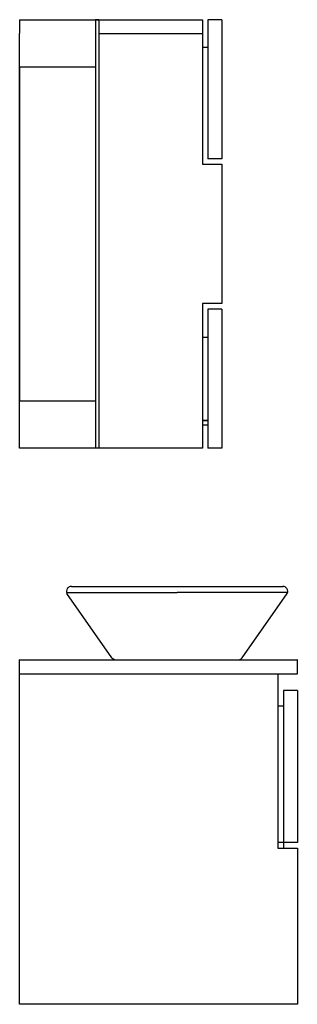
# Model space of a CAD drawing. Header units: millimetres. Extents: x -2640.67 to -2640.17, y -980.08 to -978.31.
import ezdxf

# ---------------------------------------------------------------- set-up
doc = ezdxf.new("R2010")
doc.units = ezdxf.units.MM
doc.layers.add('SANINDUSA', color=3, linetype='Continuous')

msp = doc.modelspace()

# ---------------------------------------------------------------- linework, layer by layer
at = {"layer": 'SANINDUSA', "ltscale": 50}
for p, q in [((-2640.6658, -978.3134), (-2640.6658, -978.3384)), ((-2640.6658, -978.3134), (-2640.3368, -978.3134)), ((-2640.5233, -978.3139), (-2640.5293, -978.3139)), ((-2640.5293, -978.3139), (-2640.5293, -978.3539)), ((-2640.5233, -978.3139), (-2640.5233, -978.3539)), ((-2640.3368, -978.3134), (-2640.3368, -978.5634)), ((-2640.3368, -978.3134), (-2640.3368, -978.3384)), ((-2640.3018, -978.3134), (-2640.3268, -978.3134)), ((-2640.3268, -978.3134), (-2640.3268, -978.5634)), ((-2640.3018, -978.3134), (-2640.3018, -978.5634)), ((-2640.6658, -979.0839), (-2640.6658, -978.3384)), ((-2640.5233, -978.3384), (-2640.3368, -978.3384)), ((-2640.5233, -978.3384), (-2640.3368, -978.3384)), ((-2640.3368, -978.3384), (-2640.3368, -978.5734)), ((-2640.5293, -978.3539), (-2640.5293, -979.0439)), ((-2640.5233, -978.3539), (-2640.5233, -979.0439)), ((-2640.3268, -978.3634), (-2640.3368, -978.3634)), ((-2640.5293, -978.3989), (-2640.6658, -978.3989)), ((-2640.6658, -978.3989), (-2640.6658, -978.9989)), ((-2640.3368, -978.5734), (-2640.3018, -978.5734)), ((-2640.3018, -978.5634), (-2640.3268, -978.5634)), ((-2640.3018, -978.5734), (-2640.3018, -978.8239)), ((-2640.3018, -978.8239), (-2640.3368, -978.8239)), ((-2640.3368, -978.8239), (-2640.3368, -979.0839)), ((-2640.3018, -978.8339), (-2640.3268, -978.8339)), ((-2640.3268, -978.8339), (-2640.3268, -979.0839)), ((-2640.3018, -978.8339), (-2640.3018, -979.0839)), ((-2640.3368, -978.8839), (-2640.3268, -978.8839)), ((-2640.5293, -978.9989), (-2640.6658, -978.9989)), ((-2640.3268, -979.0339), (-2640.3368, -979.0339)), ((-2640.3368, -979.0339), (-2640.3268, -979.0339)), ((-2640.5293, -979.0439), (-2640.5293, -979.0839)), ((-2640.5233, -979.0439), (-2640.5233, -979.0839)), ((-2640.3368, -979.0419), (-2640.3268, -979.0419)), ((-2640.3368, -979.0839), (-2640.6658, -979.0839)), ((-2640.5233, -979.0839), (-2640.5293, -979.0839)), ((-2640.3018, -979.0839), (-2640.3268, -979.0839)), ((-2640.6658, -979.465), (-2640.6658, -979.4645)), ((-2640.6653, -979.4645), (-2640.6658, -979.4645)), ((-2640.6658, -979.489), (-2640.6658, -979.465)), ((-2640.6653, -979.4645), (-2640.6258, -979.4645)), ((-2640.6258, -979.4645), (-2640.2058, -979.4645)), ((-2640.2058, -979.4645), (-2640.1663, -979.4645)), ((-2640.1658, -979.4645), (-2640.1663, -979.4645)), ((-2640.1658, -979.465), (-2640.1658, -979.4645)), ((-2640.1658, -979.489), (-2640.1658, -979.465)), ((-2640.6658, -979.4895), (-2640.6658, -979.489)), ((-2640.6658, -979.4895), (-2640.6653, -979.4895)), ((-2640.6658, -980.0835), (-2640.6658, -979.4895)), ((-2640.6653, -979.4895), (-2640.6258, -979.4895)), ((-2640.6258, -979.4895), (-2640.2058, -979.4895)), ((-2640.2058, -979.4895), (-2640.1663, -979.4895)), ((-2640.2008, -979.4895), (-2640.2008, -979.8025)), ((-2640.1658, -979.4895), (-2640.1663, -979.4895)), ((-2640.1658, -979.4895), (-2640.1658, -979.489)), ((-2640.1658, -979.5195), (-2640.1908, -979.5195)), ((-2640.1908, -979.5195), (-2640.1908, -979.7925)), ((-2640.1658, -979.5195), (-2640.1658, -979.7925)), ((-2640.1908, -979.5475), (-2640.2008, -979.5475)), ((-2640.1908, -979.7925), (-2640.2008, -979.7925)), ((-2640.1658, -979.7925), (-2640.1908, -979.7925)), ((-2640.1908, -979.7925), (-2640.1908, -979.8025)), ((-2640.2008, -979.8025), (-2640.1658, -979.8025)), ((-2640.1658, -979.8025), (-2640.1658, -980.0835)), ((-2640.1658, -980.0835), (-2640.6658, -980.0835))]:
    msp.add_line(p, q, dxfattribs=at)
at = {"layer": 'SANINDUSA'}
for p, q in [((-2640.5726, -979.3321), (-2640.1912, -979.3321)), ((-2640.4997, -979.4605), (-2640.5807, -979.3449)), ((-2640.2649, -979.4605), (-2640.1839, -979.3449))]:
    msp.add_line(p, q, dxfattribs=at)
at = {"layer": 'SANINDUSA', "linetype": 'Continuous'}
for p in [(-2640.5814, -979.3429), (-2640.1832, -979.3429)]:
    msp.add_line(p, (-2640.3823, -979.3429), dxfattribs=at)
at = {"layer": 'SANINDUSA'}
for centre, start, end in [((-2640.5726, -979.3411), 90, 204.8661), ((-2640.192, -979.3411), 335.1339, 90)]:
    msp.add_arc(centre, 0.009, start, end, dxfattribs=at)
at = {"layer": 'SANINDUSA', "linetype": 'Continuous'}
for centre, start, end in [((-2640.4895, -979.4495), 227.109, 270), ((-2640.2751, -979.4495), 270, 312.891)]:
    msp.add_arc(centre, 0.015, start, end, dxfattribs=at)
at = {"layer": 'SANINDUSA', "ltscale": 50}
for centre, start, end in [((-2640.6653, -979.465), 90, 180), ((-2640.1663, -979.465), 0, 90), ((-2640.6653, -979.489), 180, 270), ((-2640.1663, -979.489), 270, 0)]:
    msp.add_arc(centre, 0.0005, start, end, dxfattribs=at)

doc.saveas('drawing.dxf')
